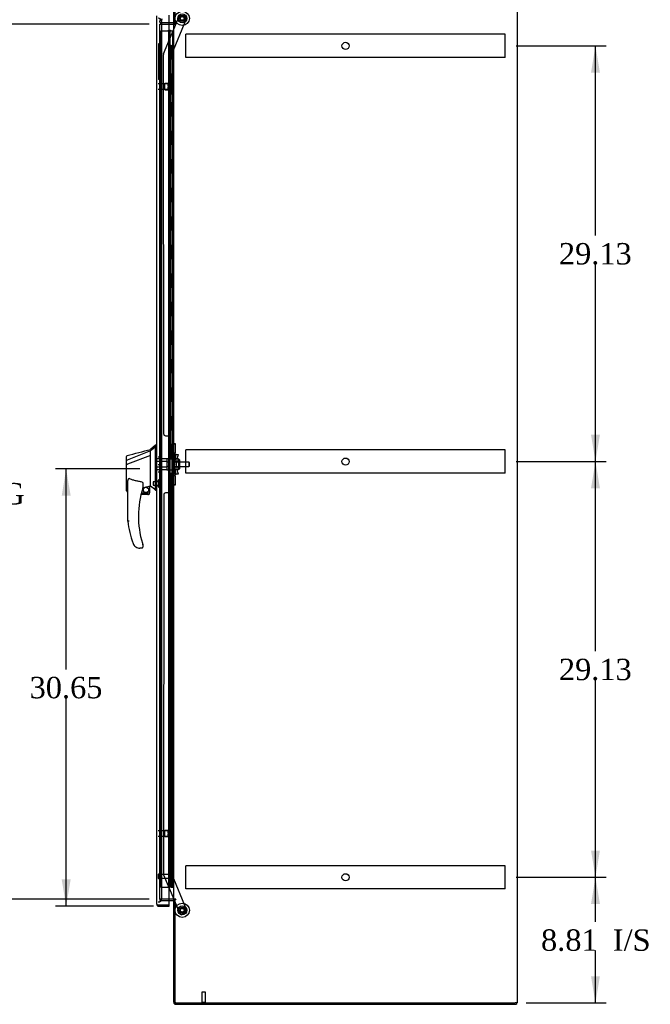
# Model space of a CAD drawing. Header units: inches. Extents: x 1 to 299, y -2 to 199.
# Tile 6 of 14: x 127 to 171, y 61 to 130. Entities that reach past the tile are written whole.
import ezdxf
from ezdxf.enums import TextEntityAlignment as Align
from ezdxf.lldxf.tags import DXFTag

# ---------------------------------------------------------------- set-up
doc = ezdxf.new("R2010")
doc.units = ezdxf.units.IN
doc.header["$MEASUREMENT"] = 0
for name, color, linetype in [('COM42890-3', 7, 'Continuous'), ('COM53932-2', 7, 'Continuous'), ('COM54746-60', 7, 'Continuous'), ('COM70219', 7, 'Continuous'), ('COM70838', 7, 'Continuous'), ('COM70839-3', 7, 'Continuous'), ('COM71124-2', 7, 'Continuous'), ('COM71125-2', 7, 'Continuous'), ('COM71166-2', 7, 'Continuous'), ('Default', 7, 'Continuous'), ('HAN13064', 7, 'Continuous'), ('HAN13064_NUT', 7, 'Continuous'), ('HAN13064_SCREW', 7, 'Continuous'), ('HAN_NUT', 7, 'Continuous'), ('NTS18147', 7, 'Continuous'), ('QLB20283', 7, 'Continuous'), ('ROL87452', 7, 'Continuous'), ('RVT17786', 7, 'Continuous'), ('RVT19000', 7, 'Continuous'), ('SPC87322', 7, 'Continuous'), ('STD21878', 7, 'Continuous'), ('STD26265', 7, 'Continuous'), ('WAF25376', 7, 'Continuous'), ('WAM30038', 7, 'Continuous')]:
    doc.layers.add(name, color=color, linetype=linetype)
doc.styles.add('SEACAD_Times_New_Roman', font='times.ttf')
tags = doc.linetypes.add('HIDDEN2', pattern=[0.1875, 0.125, -0.0625]).pattern_tags.tags
tags[6:7] = [DXFTag(74, 4), DXFTag(75, 0), DXFTag(340, '0'), DXFTag(46, 0.0), DXFTag(50, 0.0), DXFTag(44, 0.0), DXFTag(45, 0.0)]
tags[4:5] = [DXFTag(74, 4), DXFTag(75, 0), DXFTag(340, '0'), DXFTag(46, 0.0), DXFTag(50, 0.0), DXFTag(44, 0.0), DXFTag(45, 0.0)]
doc.dimstyles.new('HAMMOND_(STH_-_300x200)', dxfattribs={"dimtxt": 1.5, "dimasz": 1.875, "dimexe": 0.75, "dimexo": 0.75, "dimgap": 0.375, "dimtad": 0, "dimtih": 1, "dimtoh": 1, "dimzin": 0, "dimdsep": 46, "dimtxsty": 'SEACAD_Times_New_Roman', "dimblk1": '_SE_FILLED', "dimblk2": '_SE_FILLED', "dimsah": 1, "dimcen": 0.75, "dimadec": 0, "dimazin": 0, "dimtfac": 0.8, "dimtofl": 0, "dimtmove": 0, "dimatfit": 3, "dimfxl": 1, "dimtolj": 1, "dimtzin": 0, "dimarcsym": 0})

# ---------------------------------------------------------------- blocks, each defined once
blk = doc.blocks.new('SE3')
at = {"layer": 'COM42890-3', "color": 7, "linetype": 'HIDDEN2'}
for p, q in [((138.917, 129.236), (138.917, 129.374)), ((161.292, 129.374), (138.917, 129.374)), ((138.917, 127.887), (138.917, 129.236)), ((161.292, 129.236), (161.292, 129.374)), ((161.292, 127.887), (161.292, 129.236)), ((138.917, 127.749), (138.917, 127.887)), ((161.292, 127.749), (138.917, 127.749)), ((161.292, 127.749), (161.292, 127.887)), ((138.917, 100.106), (138.917, 100.244)), ((161.292, 100.244), (138.917, 100.244)), ((138.917, 98.757), (138.917, 100.106)), ((161.292, 100.106), (161.292, 100.244)), ((161.292, 98.757), (161.292, 100.106)), ((138.917, 98.619), (138.917, 98.757)), ((161.292, 98.619), (161.292, 98.757)), ((161.292, 98.619), (138.917, 98.619)), ((138.917, 70.976), (138.917, 71.114)), ((161.292, 71.114), (138.917, 71.114)), ((161.292, 70.976), (161.292, 71.114)), ((138.917, 69.627), (138.917, 70.976)), ((161.292, 69.627), (161.292, 70.976)), ((138.917, 69.489), (138.917, 69.627)), ((161.292, 69.489), (138.917, 69.489)), ((161.292, 69.489), (161.292, 69.627))]:
    blk.add_line(p, q, dxfattribs=at)
for centre in [(150.104, 128.562), (150.104, 99.432), (150.104, 70.302)]:
    blk.add_circle(centre, 0.25, dxfattribs=at)
at = {"layer": 'COM53932-2', "color": 7, "linetype": 'Continuous'}
for p, q in [((138.074, 130.115), (138.074, 133.317)), ((138.026, 130.18), (137.762, 130.18)), ((138.134, 130.115), (138.074, 130.115))]:
    blk.add_line(p, q, dxfattribs=at)
at = {"layer": 'COM53932-2', "color": 7, "linetype": 'HIDDEN2'}
for p, q in [((138.169, 130.115), (138.169, 133.317)), ((137.109, 130.253), (137.149, 130.482)), ((137.243, 130.465), (137.203, 130.237)), ((137.107, 130.235), (137.109, 130.253)), ((137.203, 130.237), (137.203, 130.218)), ((137.762, 130.18), (137.25, 130.18))]:
    blk.add_line(p, q, dxfattribs=at)
for radius, start in [(0.143, 177.21316), (0.048, 191.96668)]:
    blk.add_arc((137.25, 130.228), radius, start, 270, dxfattribs=at)
at = {"layer": 'COM53932-2', "color": 7, "linetype": 'Continuous'}
for radius, end in [(0.048, 0), (0.143, 307.79488)]:
    blk.add_arc((138.026, 130.228), radius, 270, end, dxfattribs=at)
at = {"layer": 'COM54746-60', "color": 7, "linetype": 'HIDDEN2'}
for p, q in [((137.172, 129.618), (137.696, 129.618)), ((137.172, 69.618), (137.172, 129.618)), ((137.696, 129.618), (137.721, 129.618)), ((137.714, 129.627), (137.714, 129.653)), ((137.714, 129.653), (137.764, 129.653)), ((137.764, 129.627), (137.714, 129.627)), ((137.721, 69.618), (137.721, 129.618)), ((137.776, 129.618), (137.721, 129.618)), ((137.726, 129.627), (137.726, 69.618)), ((137.764, 129.653), (137.789, 129.653)), ((137.764, 129.627), (137.789, 129.627)), ((137.776, 129.618), (137.818, 129.618)), ((137.776, 128.618), (137.776, 129.618)), ((137.789, 129.653), (137.839, 129.653)), ((137.839, 129.627), (137.789, 129.627)), ((137.818, 129.618), (138.012, 129.618)), ((137.818, 128.618), (137.818, 129.618)), ((137.826, 69.618), (137.826, 129.627)), ((137.839, 129.653), (137.839, 129.627)), ((138.012, 129.618), (138.074, 129.618)), ((138.012, 69.618), (138.012, 129.618)), ((137.721, 128.618), (137.776, 128.618)), ((137.766, 128.618), (137.893, 128.618)), ((137.766, 127.618), (137.766, 128.618)), ((137.863, 127.618), (137.863, 128.618)), ((137.888, 128.618), (137.888, 127.618)), ((137.893, 127.618), (137.893, 128.618)), ((137.721, 127.618), (137.776, 127.618)), ((137.766, 127.618), (137.893, 127.618)), ((137.776, 126.618), (137.776, 127.618)), ((137.818, 126.618), (137.818, 127.618)), ((137.721, 126.618), (137.776, 126.618)), ((137.766, 126.618), (137.893, 126.618)), ((137.766, 125.618), (137.766, 126.618)), ((137.863, 125.618), (137.863, 126.618)), ((137.888, 126.618), (137.888, 125.618)), ((137.893, 125.618), (137.893, 126.618)), ((137.721, 125.618), (137.776, 125.618)), ((137.766, 125.618), (137.893, 125.618)), ((137.776, 124.618), (137.776, 125.618)), ((137.818, 124.618), (137.818, 125.618)), ((137.721, 124.618), (137.776, 124.618)), ((137.766, 124.618), (137.893, 124.618)), ((137.766, 123.618), (137.766, 124.618)), ((137.863, 123.618), (137.863, 124.618)), ((137.888, 124.618), (137.888, 123.618)), ((137.893, 123.618), (137.893, 124.618)), ((137.721, 123.618), (137.776, 123.618)), ((137.766, 123.618), (137.893, 123.618)), ((137.776, 122.618), (137.776, 123.618)), ((137.818, 122.618), (137.818, 123.618)), ((137.721, 122.618), (137.776, 122.618)), ((137.766, 122.618), (137.893, 122.618)), ((137.766, 121.618), (137.766, 122.618)), ((137.863, 121.618), (137.863, 122.618)), ((137.888, 122.618), (137.888, 121.618)), ((137.893, 121.618), (137.893, 122.618)), ((137.721, 121.618), (137.776, 121.618)), ((137.766, 121.618), (137.893, 121.618)), ((137.776, 120.618), (137.776, 121.618)), ((137.818, 120.618), (137.818, 121.618)), ((137.721, 120.618), (137.776, 120.618)), ((137.766, 120.618), (137.893, 120.618)), ((137.766, 119.618), (137.766, 120.618)), ((137.863, 119.618), (137.863, 120.618)), ((137.888, 120.618), (137.888, 119.618)), ((137.893, 119.618), (137.893, 120.618)), ((137.721, 119.618), (137.776, 119.618)), ((137.766, 119.618), (137.893, 119.618)), ((137.776, 118.618), (137.776, 119.618)), ((137.818, 118.618), (137.818, 119.618)), ((137.721, 118.618), (137.776, 118.618)), ((137.766, 118.618), (137.893, 118.618)), ((137.766, 117.618), (137.766, 118.618)), ((137.863, 117.618), (137.863, 118.618)), ((137.888, 118.618), (137.888, 117.618)), ((137.893, 117.618), (137.893, 118.618)), ((137.721, 117.618), (137.776, 117.618)), ((137.766, 117.618), (137.893, 117.618)), ((137.776, 116.618), (137.776, 117.618)), ((137.818, 116.618), (137.818, 117.618)), ((137.721, 116.618), (137.776, 116.618)), ((137.766, 116.618), (137.893, 116.618)), ((137.766, 115.618), (137.766, 116.618)), ((137.863, 115.618), (137.863, 116.618)), ((137.888, 116.618), (137.888, 115.618)), ((137.893, 115.618), (137.893, 116.618)), ((137.721, 115.618), (137.776, 115.618)), ((137.766, 115.618), (137.893, 115.618)), ((137.776, 114.618), (137.776, 115.618)), ((137.818, 114.618), (137.818, 115.618)), ((137.721, 114.618), (137.776, 114.618)), ((137.766, 114.618), (137.893, 114.618)), ((137.766, 113.618), (137.766, 114.618)), ((137.863, 113.618), (137.863, 114.618)), ((137.888, 114.618), (137.888, 113.618)), ((137.893, 113.618), (137.893, 114.618)), ((137.721, 113.618), (137.776, 113.618)), ((137.766, 113.618), (137.893, 113.618)), ((137.776, 112.618), (137.776, 113.618)), ((137.818, 112.618), (137.818, 113.618)), ((137.721, 112.618), (137.776, 112.618)), ((137.766, 112.618), (137.893, 112.618)), ((137.766, 111.618), (137.766, 112.618)), ((137.863, 111.618), (137.863, 112.618)), ((137.888, 112.618), (137.888, 111.618)), ((137.893, 111.618), (137.893, 112.618)), ((137.721, 111.618), (137.776, 111.618)), ((137.766, 111.618), (137.893, 111.618)), ((137.776, 110.618), (137.776, 111.618)), ((137.818, 110.618), (137.818, 111.618)), ((137.721, 110.618), (137.776, 110.618)), ((137.766, 110.618), (137.893, 110.618)), ((137.766, 109.618), (137.766, 110.618)), ((137.863, 109.618), (137.863, 110.618)), ((137.888, 110.618), (137.888, 109.618)), ((137.893, 109.618), (137.893, 110.618)), ((137.721, 109.618), (137.776, 109.618)), ((137.766, 109.618), (137.893, 109.618)), ((137.776, 108.618), (137.776, 109.618)), ((137.818, 108.618), (137.818, 109.618)), ((137.721, 108.618), (137.776, 108.618)), ((137.766, 108.618), (137.893, 108.618)), ((137.766, 107.618), (137.766, 108.618)), ((137.863, 107.618), (137.863, 108.618)), ((137.888, 108.618), (137.888, 107.618)), ((137.893, 107.618), (137.893, 108.618)), ((137.721, 107.618), (137.776, 107.618)), ((137.766, 107.618), (137.893, 107.618)), ((137.776, 106.618), (137.776, 107.618)), ((137.818, 106.618), (137.818, 107.618)), ((137.721, 106.618), (137.776, 106.618)), ((137.766, 106.618), (137.893, 106.618)), ((137.766, 105.618), (137.766, 106.618)), ((137.863, 105.618), (137.863, 106.618)), ((137.888, 106.618), (137.888, 105.618)), ((137.893, 105.618), (137.893, 106.618)), ((137.721, 105.618), (137.776, 105.618)), ((137.766, 105.618), (137.893, 105.618)), ((137.776, 104.618), (137.776, 105.618)), ((137.818, 104.618), (137.818, 105.618)), ((137.721, 104.618), (137.776, 104.618)), ((137.766, 104.618), (137.893, 104.618)), ((137.766, 103.618), (137.766, 104.618)), ((137.863, 103.618), (137.863, 104.618)), ((137.888, 104.618), (137.888, 103.618)), ((137.893, 103.618), (137.893, 104.618)), ((137.721, 103.618), (137.776, 103.618)), ((137.766, 103.618), (137.893, 103.618)), ((137.776, 102.618), (137.776, 103.618)), ((137.818, 102.618), (137.818, 103.618)), ((137.721, 102.618), (137.776, 102.618)), ((137.766, 102.618), (137.893, 102.618)), ((137.766, 101.618), (137.766, 102.618)), ((137.863, 101.618), (137.863, 102.618)), ((137.888, 102.618), (137.888, 101.618)), ((137.893, 101.618), (137.893, 102.618)), ((137.721, 101.618), (137.776, 101.618)), ((137.766, 101.618), (137.893, 101.618)), ((137.776, 100.618), (137.776, 101.618)), ((137.818, 100.618), (137.818, 101.618)), ((137.721, 100.618), (137.776, 100.618)), ((137.766, 100.618), (137.893, 100.618)), ((137.766, 99.618), (137.766, 100.618)), ((137.863, 99.618), (137.863, 100.618)), ((137.888, 100.618), (137.888, 99.618)), ((137.893, 99.618), (137.893, 100.618)), ((137.721, 99.618), (137.776, 99.618)), ((137.766, 99.618), (137.893, 99.618)), ((137.776, 98.618), (137.776, 99.618)), ((137.818, 98.618), (137.818, 99.618)), ((137.721, 98.618), (137.776, 98.618)), ((137.766, 98.618), (137.893, 98.618)), ((137.766, 97.618), (137.766, 98.618)), ((137.863, 97.618), (137.863, 98.618)), ((137.888, 98.618), (137.888, 97.618)), ((137.893, 97.618), (137.893, 98.618)), ((137.721, 97.618), (137.776, 97.618)), ((137.766, 97.618), (137.893, 97.618)), ((137.776, 96.618), (137.776, 97.618)), ((137.818, 96.618), (137.818, 97.618)), ((137.721, 96.618), (137.776, 96.618)), ((137.766, 96.618), (137.893, 96.618)), ((137.766, 95.618), (137.766, 96.618)), ((137.863, 95.618), (137.863, 96.618)), ((137.888, 96.618), (137.888, 95.618)), ((137.893, 95.618), (137.893, 96.618)), ((137.721, 95.618), (137.776, 95.618)), ((137.766, 95.618), (137.893, 95.618)), ((137.776, 94.618), (137.776, 95.618)), ((137.818, 94.618), (137.818, 95.618)), ((137.721, 94.618), (137.776, 94.618)), ((137.766, 94.618), (137.893, 94.618)), ((137.766, 93.618), (137.766, 94.618)), ((137.863, 93.618), (137.863, 94.618)), ((137.888, 94.618), (137.888, 93.618)), ((137.893, 93.618), (137.893, 94.618)), ((137.721, 93.618), (137.776, 93.618)), ((137.766, 93.618), (137.893, 93.618)), ((137.776, 92.618), (137.776, 93.618)), ((137.818, 92.618), (137.818, 93.618)), ((137.721, 92.618), (137.776, 92.618)), ((137.766, 92.618), (137.893, 92.618)), ((137.766, 91.618), (137.766, 92.618)), ((137.863, 91.618), (137.863, 92.618)), ((137.888, 92.618), (137.888, 91.618)), ((137.893, 91.618), (137.893, 92.618)), ((137.721, 91.618), (137.776, 91.618)), ((137.766, 91.618), (137.893, 91.618)), ((137.776, 90.618), (137.776, 91.618)), ((137.818, 90.618), (137.818, 91.618)), ((137.721, 90.618), (137.776, 90.618)), ((137.766, 90.618), (137.893, 90.618)), ((137.766, 89.618), (137.766, 90.618)), ((137.863, 89.618), (137.863, 90.618)), ((137.888, 90.618), (137.888, 89.618)), ((137.893, 89.618), (137.893, 90.618)), ((137.721, 89.618), (137.776, 89.618)), ((137.766, 89.618), (137.893, 89.618)), ((137.776, 88.618), (137.776, 89.618)), ((137.818, 88.618), (137.818, 89.618)), ((137.721, 88.618), (137.776, 88.618)), ((137.766, 88.618), (137.893, 88.618)), ((137.766, 87.618), (137.766, 88.618)), ((137.863, 87.618), (137.863, 88.618)), ((137.888, 88.618), (137.888, 87.618)), ((137.893, 87.618), (137.893, 88.618)), ((137.721, 87.618), (137.776, 87.618)), ((137.766, 87.618), (137.893, 87.618)), ((137.776, 86.618), (137.776, 87.618)), ((137.818, 86.618), (137.818, 87.618)), ((137.721, 86.618), (137.776, 86.618)), ((137.766, 86.618), (137.893, 86.618)), ((137.766, 85.618), (137.766, 86.618)), ((137.863, 85.618), (137.863, 86.618)), ((137.888, 86.618), (137.888, 85.618)), ((137.893, 85.618), (137.893, 86.618)), ((137.721, 85.618), (137.776, 85.618)), ((137.766, 85.618), (137.893, 85.618)), ((137.776, 84.618), (137.776, 85.618)), ((137.818, 84.618), (137.818, 85.618)), ((137.721, 84.618), (137.776, 84.618)), ((137.766, 84.618), (137.893, 84.618)), ((137.766, 83.618), (137.766, 84.618)), ((137.863, 83.618), (137.863, 84.618)), ((137.888, 84.618), (137.888, 83.618)), ((137.893, 83.618), (137.893, 84.618)), ((137.721, 83.618), (137.776, 83.618)), ((137.766, 83.618), (137.893, 83.618)), ((137.776, 82.618), (137.776, 83.618)), ((137.818, 82.618), (137.818, 83.618)), ((137.721, 82.618), (137.776, 82.618)), ((137.766, 82.618), (137.893, 82.618)), ((137.766, 81.618), (137.766, 82.618)), ((137.863, 81.618), (137.863, 82.618)), ((137.888, 82.618), (137.888, 81.618)), ((137.893, 81.618), (137.893, 82.618)), ((137.721, 81.618), (137.776, 81.618)), ((137.766, 81.618), (137.893, 81.618)), ((137.776, 80.618), (137.776, 81.618)), ((137.818, 80.618), (137.818, 81.618)), ((137.721, 80.618), (137.776, 80.618)), ((137.766, 80.618), (137.893, 80.618)), ((137.766, 79.618), (137.766, 80.618)), ((137.863, 79.618), (137.863, 80.618)), ((137.888, 80.618), (137.888, 79.618)), ((137.893, 79.618), (137.893, 80.618)), ((137.721, 79.618), (137.776, 79.618)), ((137.766, 79.618), (137.893, 79.618)), ((137.776, 78.618), (137.776, 79.618)), ((137.818, 78.618), (137.818, 79.618)), ((137.721, 78.618), (137.776, 78.618)), ((137.766, 78.618), (137.893, 78.618)), ((137.766, 77.618), (137.766, 78.618)), ((137.863, 77.618), (137.863, 78.618)), ((137.888, 78.618), (137.888, 77.618)), ((137.893, 77.618), (137.893, 78.618)), ((137.721, 77.618), (137.776, 77.618)), ((137.766, 77.618), (137.893, 77.618)), ((137.776, 76.618), (137.776, 77.618)), ((137.818, 76.618), (137.818, 77.618)), ((137.721, 76.618), (137.776, 76.618)), ((137.766, 76.618), (137.893, 76.618)), ((137.766, 75.618), (137.766, 76.618)), ((137.863, 75.618), (137.863, 76.618)), ((137.888, 76.618), (137.888, 75.618)), ((137.893, 75.618), (137.893, 76.618)), ((137.721, 75.618), (137.776, 75.618)), ((137.766, 75.618), (137.893, 75.618)), ((137.776, 74.618), (137.776, 75.618)), ((137.818, 74.618), (137.818, 75.618)), ((137.721, 74.618), (137.776, 74.618)), ((137.766, 74.618), (137.893, 74.618)), ((137.766, 73.618), (137.766, 74.618)), ((137.863, 73.618), (137.863, 74.618)), ((137.888, 74.618), (137.888, 73.618)), ((137.893, 73.618), (137.893, 74.618)), ((137.721, 73.618), (137.776, 73.618)), ((137.766, 73.618), (137.893, 73.618)), ((137.776, 72.618), (137.776, 73.618)), ((137.818, 72.618), (137.818, 73.618)), ((137.721, 72.618), (137.776, 72.618)), ((137.766, 72.618), (137.893, 72.618)), ((137.766, 71.618), (137.766, 72.618)), ((137.863, 71.618), (137.863, 72.618)), ((137.888, 72.618), (137.888, 71.618)), ((137.893, 71.618), (137.893, 72.618)), ((137.721, 71.618), (137.776, 71.618)), ((137.766, 71.618), (137.893, 71.618)), ((137.776, 70.618), (137.776, 71.618)), ((137.818, 70.618), (137.818, 71.618)), ((137.721, 70.618), (137.776, 70.618)), ((137.766, 69.618), (137.766, 70.618)), ((137.766, 70.618), (137.893, 70.618)), ((137.863, 69.618), (137.863, 70.618)), ((137.888, 70.618), (137.888, 69.618)), ((137.893, 69.618), (137.893, 70.618)), ((137.172, 69.618), (137.696, 69.618)), ((137.696, 69.618), (137.721, 69.618)), ((137.721, 69.618), (137.726, 69.618)), ((137.766, 69.618), (137.726, 69.618)), ((137.888, 69.618), (137.766, 69.618)), ((137.888, 69.618), (138.012, 69.618)), ((138.012, 69.618), (138.074, 69.618))]:
    blk.add_line(p, q, dxfattribs=at)
at = {"layer": 'COM70219', "color": 7, "linetype": 'HIDDEN2'}
for p, q in [((137.232, 130.005), (137.232, 130.255)), ((137.232, 69.073), (137.232, 130.005)), ((137.232, 68.823), (137.232, 69.073))]:
    blk.add_line(p, q, dxfattribs=at)
for centre, start, end in [((136.982, 130.255), 0, 90), ((136.982, 68.823), 270, 0)]:
    blk.add_arc(centre, 0.25, start, end, dxfattribs=at)
at = {"layer": 'COM70838', "color": 7, "linetype": 'HIDDEN2'}
for p, q in [((137.964, 100.64), (137.964, 100.677)), ((137.964, 100.677), (138.089, 100.677)), ((137.964, 100.64), (137.964, 99.927)), ((138.089, 100.677), (138.089, 100.64)), ((138.089, 99.982), (138.089, 100.64)), ((137.964, 98.552), (137.964, 99.927)), ((137.964, 99.927), (138.022, 99.927)), ((138.022, 98.552), (138.022, 99.927)), ((138.022, 99.927), (138.147, 99.927)), ((138.147, 98.552), (138.147, 99.927)), ((138.25, 99.927), (138.147, 99.927)), ((138.15, 99.239), (138.232, 99.802)), ((138.232, 99.802), (138.25, 99.927)), ((138.25, 99.927), (138.376, 99.927)), ((138.276, 99.239), (138.358, 99.802)), ((138.376, 99.927), (138.358, 99.802)), ((138.232, 98.677), (138.15, 99.239)), ((138.25, 98.552), (138.232, 98.677)), ((138.358, 98.677), (138.276, 99.239)), ((138.358, 98.677), (138.376, 98.552)), ((138.022, 98.552), (137.964, 98.552)), ((137.964, 98.552), (137.964, 97.839)), ((138.147, 98.552), (138.022, 98.552)), ((138.089, 97.839), (138.089, 98.525)), ((138.147, 98.552), (138.25, 98.552)), ((138.376, 98.552), (138.25, 98.552)), ((137.964, 97.802), (137.964, 97.839)), ((138.089, 97.802), (137.964, 97.802)), ((138.089, 97.839), (138.089, 97.802))]:
    blk.add_line(p, q, dxfattribs=at)
for centre, start, end in [((138.206, 99.982), 180, 208.03984), ((138.206, 98.525), 166.45544, 180)]:
    blk.add_arc(centre, 0.117, start, end, dxfattribs=at)
at = {"layer": 'COM70839-3', "color": 7, "linetype": 'HIDDEN2'}
for p, q in [((137.368, 127.996), (138.498, 130.727)), ((137.889, 127.867), (138.989, 130.524)), ((137.371, 101.365), (137.358, 127.948)), ((137.902, 99.99), (137.889, 127.867)), ((137.496, 101.24), (137.707, 101.24)), ((137.832, 101.115), (137.832, 100.102)), ((137.832, 98.377), (137.832, 97.364)), ((137.902, 98.489), (137.889, 70.611)), ((137.371, 97.114), (137.358, 70.531)), ((137.707, 97.239), (137.496, 97.239)), ((137.368, 70.483), (138.074, 68.775)), ((137.889, 70.611), (138.989, 67.955)), ((138.078, 68.766), (138.498, 67.752)), ((138.921, 67.792), (138.661, 67.684))]:
    blk.add_line(p, q, dxfattribs=at)
at = {"layer": 'COM70839-3', "color": 7, "linetype": 'Continuous'}
blk.add_line((138.074, 68.775), (138.078, 68.766), dxfattribs=at)
at = {"layer": 'COM70839-3', "color": 7, "linetype": 'HIDDEN2'}
for centre in [(138.669, 130.487), (138.669, 67.992)]:
    blk.add_circle(centre, 0.129, dxfattribs=at)
for centre, start, end in [((137.483, 127.948), 157.51549, 180.02749), ((137.496, 101.365), 180.02749, 270.02749), ((137.707, 101.115), 0.02749, 90.02749), ((137.957, 100.102), 180.02749, 243.92361), ((137.957, 98.377), 116.07639, 179.97251), ((137.707, 97.364), 269.97251, 359.97251), ((137.496, 97.114), 89.97251, 179.97251), ((137.483, 70.531), 179.97251, 202.48451), ((138.613, 67.8), 202.48451, 292.48451), ((138.873, 67.907), 292.48451, 22.48451)]:
    blk.add_arc(centre, 0.125, start, end, dxfattribs=at)
at = {"layer": 'COM71124-2', "color": 7, "linetype": 'Continuous'}
for p, q in [((138.134, 133.365), (138.134, 130.115)), ((162.134, 133.365), (162.134, 61.495)), ((137.762, 130.085), (138.026, 130.085)), ((138.074, 130.085), (138.026, 130.085)), ((138.074, 130.085), (138.217, 130.085)), ((138.074, 68.775), (138.074, 130.085)), ((138.217, 130.115), (138.134, 130.115)), ((138.217, 130.115), (138.217, 130.085)), ((138.026, 68.775), (137.762, 68.775)), ((138.026, 68.775), (138.074, 68.775)), ((138.217, 68.775), (138.074, 68.775)), ((138.217, 68.745), (138.134, 68.745)), ((138.134, 68.745), (138.134, 61.495)), ((138.134, 61.495), (161.991, 61.495)), ((162.134, 61.495), (161.991, 61.495))]:
    blk.add_line(p, q, dxfattribs=at)
at = {"layer": 'COM71124-2', "color": 7, "linetype": 'HIDDEN2'}
for p, q in [((137.107, 130.085), (137.762, 130.085)), ((137.107, 68.775), (137.107, 130.085)), ((137.762, 68.775), (137.107, 68.775)), ((138.217, 68.775), (138.217, 68.745))]:
    blk.add_line(p, q, dxfattribs=at)
at = {"layer": 'COM71124-2', "color": 7, "linetype": 'Continuous'}
for centre in [(138.217, 130.1), (138.217, 68.76)]:
    blk.add_arc(centre, 0.015, 270, 90, dxfattribs=at)
at = {"layer": 'COM71125-2', "color": 7, "linetype": 'HIDDEN2'}
for p, q in [((137.107, 68.775), (137.107, 68.68)), ((137.107, 68.68), (137.762, 68.68)), ((138.169, 61.543), (138.169, 68.745))]:
    blk.add_line(p, q, dxfattribs=at)
at = {"layer": 'COM71125-2', "color": 7, "linetype": 'Continuous'}
for p, q in [((137.762, 68.68), (138.026, 68.68)), ((138.074, 61.543), (138.074, 68.745)), ((138.134, 68.745), (138.074, 68.745)), ((162.074, 61.495), (162.074, 61.4)), ((138.217, 61.4), (162.074, 61.4))]:
    blk.add_line(p, q, dxfattribs=at)
for centre, radius, start, end in [((138.026, 68.632), 0.143, 52.20512, 90), ((138.026, 68.632), 0.048, 0, 90), ((138.217, 61.543), 0.143, 180, 270)]:
    blk.add_arc(centre, radius, start, end, dxfattribs=at)
at = {"layer": 'COM71125-2', "color": 7, "linetype": 'HIDDEN2'}
blk.add_arc((138.217, 61.543), 0.048, 180, 270, dxfattribs=at)
at = {"layer": 'COM71166-2', "color": 7, "linetype": 'Continuous'}
for p, q in [((136.887, 68.416), (136.887, 130.662)), ((137.762, 68.368), (137.762, 130.71)), ((136.887, 68.416), (136.887, 68.416)), ((136.887, 68.416), (136.887, 68.416)), ((136.887, 68.416), (136.887, 68.416)), ((136.968, 68.368), (136.917, 68.329)), ((136.917, 68.368), (137.03, 68.368)), ((136.968, 68.368), (137.03, 68.368)), ((137.03, 68.368), (137.03, 68.368)), ((137.03, 68.368), (137.762, 68.368)), ((137.03, 68.368), (137.762, 68.368)), ((137.762, 68.273), (137.762, 68.368)), ((137.03, 68.273), (137.762, 68.273))]:
    blk.add_line(p, q, dxfattribs=at)
for start, end in [(180, 180.07617), (180.1558, 217.56522), (217.56522, 270)]:
    blk.add_arc((137.03, 68.416), 0.143, start, end, dxfattribs=at)
blk.add_open_spline([(136.887, 68.416), (136.887, 68.408), (136.89, 68.4), (136.897, 68.388), (136.901, 68.384), (136.908, 68.376), (136.912, 68.372), (136.917, 68.368)], degree=3, knots=[0, 0, 0, 0, 0.5, 0.5, 0.75, 0.75, 1, 1, 1, 1], dxfattribs=at)
at = {"layer": 'HAN13064', "color": 7, "linetype": 'Continuous'}
for p, q in [((136.452, 100.177), (134.817, 99.522)), ((136.807, 100.589), (136.452, 100.289)), ((136.452, 100.177), (136.452, 100.289)), ((136.452, 100.031), (136.452, 100.177)), ((136.887, 100.589), (136.804, 100.589)), ((136.807, 100.589), (136.807, 100.488)), ((136.807, 100.428), (136.807, 100.488)), ((136.807, 100.342), (136.807, 100.428)), ((136.807, 97.851), (136.807, 100.342)), ((134.772, 99.496), (134.772, 99.793)), ((134.772, 99.518), (134.772, 99.539)), ((134.772, 99.262), (134.772, 99.496)), ((136.452, 99.864), (134.828, 99.26)), ((136.452, 99.937), (136.452, 100.031)), ((136.452, 99.864), (136.452, 99.937)), ((136.452, 97.979), (136.452, 99.864)), ((134.772, 97.39), (134.772, 99.262)), ((134.826, 99.26), (134.828, 99.26)), ((136.452, 97.832), (136.452, 97.979)), ((134.846, 97.331), (134.852, 97.333)), ((134.852, 95.257), (134.852, 97.927)), ((135.912, 97.847), (135.912, 97.583)), ((135.912, 97.597), (136.039, 97.626)), ((136.123, 97.646), (136.357, 97.701)), ((136.387, 97.704), (136.452, 97.719)), ((136.387, 97.704), (136.387, 97.705)), ((136.387, 97.705), (136.387, 97.239)), ((136.452, 97.719), (136.452, 97.832)), ((136.807, 97.446), (136.807, 97.851)), ((136.807, 97.421), (136.807, 97.446)), ((136.807, 97.419), (136.887, 97.419)), ((136.262, 97.114), (135.782, 97.114)), ((135.814, 97.239), (136.387, 97.239)), ((135.415, 93.454), (135.414, 93.453)), ((135.852, 93.364), (135.697, 93.364)), ((135.912, 93.603), (135.912, 93.424))]:
    blk.add_line(p, q, dxfattribs=at)
at = {"layer": 'HAN13064', "color": 7, "linetype": 'HIDDEN2'}
for p, q in [((137.589, 99.635), (136.887, 99.635)), ((137.589, 99.439), (136.887, 99.439)), ((137.589, 99.635), (137.589, 99.439)), ((137.589, 99.439), (137.589, 99.04)), ((137.714, 99.399), (137.589, 99.399)), ((137.714, 99.399), (137.714, 99.239)), ((139.14, 99.399), (138.089, 99.399)), ((139.14, 99.399), (139.14, 99.079)), ((139.17, 99.369), (139.14, 99.399)), ((139.17, 99.109), (139.17, 99.369)), ((137.589, 99.04), (136.887, 99.04)), ((137.589, 98.844), (136.887, 98.844)), ((137.714, 99.079), (137.589, 99.079)), ((137.589, 99.04), (137.589, 98.844)), ((137.714, 99.239), (137.714, 99.079)), ((138.089, 99.079), (139.14, 99.079)), ((139.14, 99.079), (139.17, 99.109)), ((137.012, 98.064), (136.887, 98.064)), ((136.887, 97.739), (137.012, 97.739))]:
    blk.add_line(p, q, dxfattribs=at)
at = {"layer": 'HAN13064', "color": 7, "linetype": 'Continuous'}
blk.add_circle((136.126, 97.443), 0.188, dxfattribs=at)
for centre, radius, start, end in [((-169.468, 1238.973), 1179.062, 284.955175, 285.038073), ((134.832, 99.793), 0.06, 105.82399, 180.00016), ((134.817, 99.62), 0.361, 262.90649, 271.52325), ((142.016, 95.593), 6.417, 162.10501, 197.01016), ((135.852, 97.583), 0.06, 342.10501, 0), ((136.126, 97.443), 0.202, 115.2676, 90.89564), ((135.864, 98.571), 0.961, 280.53162, 285.63162), ((100.041, 54.273), 56.686, 49.56494, 50.03473), ((136.262, 97.239), 0.125, 270, 310.5358), ((136.262, 97.239), 0.125, 310.5358, 346.11346), ((136.262, 97.239), 0.125, 346.11346, 0), ((142.192, 96.192), 7.4, 187.26095, 199.71455), ((135.697, 93.864), 0.5, 199.71455, 235.43766), ((135.697, 93.864), 0.5, 235.43766, 270), ((135.852, 93.424), 0.06, 270, 0), ((135.852, 93.603), 0.06, 0, 17.89499)]:
    blk.add_arc(centre, radius, start, end, dxfattribs=at)
blk.add_ellipse((134.832, 97.39), major_axis=(0.06, 0), ratio=0.999979, start_param=3.141468, end_param=4.950188, dxfattribs=at)
blk.add_open_spline([(136.807, 100.488), (136.689, 100.384), (136.571, 100.281), (136.452, 100.177)], degree=3, dxfattribs=at)
for points, knots in [([(134.817, 99.522), (134.804, 99.52), (134.793, 99.517), (134.777, 99.508), (134.772, 99.502), (134.772, 99.496)], [0, 0, 0, 0, 0.5, 0.5, 1, 1, 1, 1]), ([(134.852, 97.927), (134.852, 97.985), (134.856, 98.042), (134.871, 98.127), (134.877, 98.156), (134.892, 98.197), (134.897, 98.21), (134.91, 98.228), (134.915, 98.234), (134.927, 98.241), (134.935, 98.242), (134.942, 98.24)], [0, 0, 0, 0, 0.5, 0.5, 0.75, 0.75, 0.875, 0.875, 0.9375, 0.9375, 1, 1, 1, 1]), ([(135.852, 98.001), (135.774, 98.012), (135.697, 98.024), (135.542, 98.054), (135.465, 98.071), (135.313, 98.111), (135.238, 98.133), (135.089, 98.183), (135.015, 98.21), (134.942, 98.24)], [0, 0, 0, 0, 0.25, 0.25, 0.5, 0.5, 0.75, 0.75, 1, 1, 1, 1]), ([(135.852, 98.001), (135.856, 98.001), (135.86, 97.999), (135.866, 97.995), (135.869, 97.993), (135.877, 97.984), (135.881, 97.978), (135.889, 97.965), (135.892, 97.959), (135.897, 97.945), (135.899, 97.938), (135.905, 97.917), (135.908, 97.903), (135.91, 97.882), (135.911, 97.875), (135.912, 97.861), (135.912, 97.854), (135.912, 97.847)], [0, 0, 0, 0, 0.0625, 0.0625, 0.125, 0.125, 0.25, 0.25, 0.375, 0.375, 0.5, 0.5, 0.75, 0.75, 0.875, 0.875, 1, 1, 1, 1]), ([(136.357, 97.701), (136.361, 97.701), (136.365, 97.702), (136.372, 97.704), (136.376, 97.704), (136.384, 97.705), (136.387, 97.705), (136.387, 97.705)], [0, 0, 0, 0, 0.25, 0.25, 0.5, 0.5, 1, 1, 1, 1]), ([(134.942, 95.262), (134.936, 95.262), (134.93, 95.262), (134.919, 95.261), (134.913, 95.261), (134.897, 95.259), (134.887, 95.259), (134.874, 95.258), (134.871, 95.258), (134.864, 95.257), (134.861, 95.257), (134.857, 95.257), (134.855, 95.257), (134.853, 95.257), (134.852, 95.257), (134.852, 95.257)], [0, 0, 0, 0, 0.125, 0.125, 0.25, 0.25, 0.5, 0.5, 0.625, 0.625, 0.75, 0.75, 0.875, 0.875, 1, 1, 1, 1]), ([(135.88, 93.716), (135.885, 93.698), (135.89, 93.681), (135.898, 93.655), (135.901, 93.647), (135.905, 93.635), (135.906, 93.631), (135.908, 93.626), (135.908, 93.624), (135.909, 93.622), (135.909, 93.621), (135.909, 93.621)], [0, 0, 0, 0, 0.5, 0.5, 0.75, 0.75, 0.875, 0.875, 0.9375, 0.9375, 1, 1, 1, 1])]:
    blk.add_open_spline(points, degree=3, knots=knots, dxfattribs=at)
at = {"layer": 'HAN13064_NUT', "color": 7, "linetype": 'HIDDEN2'}
for p, q in [((138.414, 99.623), (138.089, 99.623)), ((138.414, 99.431), (138.089, 99.431)), ((138.414, 99.623), (138.414, 99.527)), ((138.464, 99.572), (138.414, 99.572)), ((138.414, 99.527), (138.414, 99.431)), ((138.414, 99.431), (138.414, 99.239)), ((138.494, 98.937), (138.494, 99.542)), ((138.414, 99.047), (138.089, 99.047)), ((138.414, 98.855), (138.089, 98.855)), ((138.414, 99.239), (138.414, 99.047)), ((138.414, 99.047), (138.414, 98.951)), ((138.414, 98.951), (138.414, 98.855)), ((138.414, 98.907), (138.464, 98.907))]:
    blk.add_line(p, q, dxfattribs=at)
for centre, start, end in [((138.464, 99.542), 0, 90), ((138.464, 98.937), 270, 0)]:
    blk.add_arc(centre, 0.03, start, end, dxfattribs=at)
at = {"layer": 'HAN13064_SCREW', "color": 7, "linetype": 'HIDDEN2'}
for p, q in [((136.637, 98.017), (136.637, 97.785)), ((137.012, 98.017), (136.637, 98.017)), ((137.012, 98.164), (137.012, 97.639)), ((137.082, 98.164), (137.012, 98.164)), ((137.082, 98.164), (137.082, 97.639)), ((137.219, 98.094), (137.082, 98.094)), ((137.219, 97.901), (137.219, 98.094)), ((136.637, 97.785), (137.012, 97.785)), ((137.012, 97.639), (137.082, 97.639)), ((137.219, 97.901), (137.082, 97.901)), ((137.219, 97.709), (137.082, 97.709)), ((137.219, 97.709), (137.219, 97.901))]:
    blk.add_line(p, q, dxfattribs=at)
at = {"layer": 'HAN_NUT', "color": 7, "linetype": 'HIDDEN2'}
for p, q in [((136.982, 99.769), (137.197, 99.769)), ((137.197, 99.239), (137.197, 99.769)), ((136.982, 99.239), (137.197, 99.239)), ((136.982, 98.709), (137.197, 98.709)), ((137.197, 98.709), (137.197, 99.239))]:
    blk.add_line(p, q, dxfattribs=at)
at = {"layer": 'NTS18147', "color": 7, "linetype": 'HIDDEN2'}
for p, q in [((137.453, 125.49), (137.453, 125.93)), ((137.89, 125.93), (137.453, 125.93)), ((137.89, 126.206), (137.89, 126.21)), ((137.953, 126.21), (137.89, 126.21)), ((137.89, 126.206), (137.89, 126.017)), ((137.89, 126.206), (137.953, 126.206)), ((137.89, 126.017), (137.89, 125.899)), ((137.953, 126.017), (137.89, 126.017)), ((137.89, 125.899), (137.89, 125.522)), ((137.89, 125.899), (137.953, 125.899)), ((137.953, 126.206), (137.953, 126.21)), ((137.953, 125.899), (137.953, 126.017)), ((138.015, 126.057), (138.015, 126.111)), ((137.453, 125.49), (137.89, 125.49)), ((137.89, 125.522), (137.89, 125.404)), ((137.953, 125.522), (137.89, 125.522)), ((137.89, 125.404), (137.89, 125.215)), ((137.89, 125.404), (137.953, 125.404)), ((137.89, 125.215), (137.89, 125.21)), ((137.953, 125.215), (137.89, 125.215)), ((137.89, 125.21), (137.953, 125.21)), ((137.953, 125.404), (137.953, 125.522)), ((137.953, 125.215), (137.953, 125.21)), ((138.015, 125.309), (138.015, 125.364)), ((137.89, 73.864), (137.89, 73.868)), ((137.953, 73.868), (137.89, 73.868)), ((137.89, 73.864), (137.89, 73.675)), ((137.89, 73.864), (137.953, 73.864)), ((137.953, 73.864), (137.953, 73.868)), ((137.453, 73.148), (137.453, 73.588)), ((137.89, 73.588), (137.453, 73.588)), ((137.453, 73.148), (137.89, 73.148)), ((137.89, 73.675), (137.89, 73.557)), ((137.953, 73.675), (137.89, 73.675)), ((137.89, 73.557), (137.89, 73.18)), ((137.89, 73.557), (137.953, 73.557)), ((137.89, 73.18), (137.89, 73.062)), ((137.953, 73.18), (137.89, 73.18)), ((137.953, 73.557), (137.953, 73.675)), ((137.953, 73.062), (137.953, 73.18)), ((138.015, 73.715), (138.015, 73.769)), ((137.89, 73.062), (137.89, 72.873)), ((137.89, 73.062), (137.953, 73.062)), ((137.89, 72.873), (137.89, 72.868)), ((137.953, 72.873), (137.89, 72.873)), ((137.89, 72.868), (137.953, 72.868)), ((137.953, 72.873), (137.953, 72.868)), ((138.015, 72.967), (138.015, 73.022))]:
    blk.add_line(p, q, dxfattribs=at)
for centre in [(137.697, 125.71), (137.697, 73.368)]:
    blk.add_arc(centre, 0.318, 323.63381, 36.36619, dxfattribs=at)
for centre, start_param, end_param in [((137.697, 126.111), 2.506883, 3.776302), ((137.697, 126.057), 2.506883, 3.141593), ((137.697, 125.364), 3.141593, 3.776302), ((137.697, 125.309), 2.506883, 3.776302), ((137.697, 73.769), 2.506883, 3.776302), ((137.697, 73.715), 2.506883, 3.141593), ((137.697, 73.022), 3.141593, 3.776302), ((137.697, 72.967), 2.506883, 3.776302)]:
    blk.add_ellipse(centre, major_axis=(-0.318, 0), ratio=0.5, start_param=start_param, end_param=end_param, dxfattribs=at)
at = {"layer": 'QLB20283', "color": 7, "linetype": 'HIDDEN2'}
for p, q in [((137.012, 128.71), (136.982, 128.71)), ((137.012, 128.71), (137.012, 128.335)), ((137.012, 128.335), (137.012, 126.585)), ((137.024, 127.73), (137.012, 127.73)), ((137.024, 127.726), (137.022, 127.726)), ((137.012, 127.493), (137.024, 127.493)), ((137.022, 127.48), (137.012, 127.48)), ((137.022, 127.632), (137.024, 127.632)), ((137.024, 127.609), (137.022, 127.609)), ((137.022, 127.517), (137.024, 127.517)), ((137.022, 127.48), (137.022, 127.493)), ((137.012, 126.585), (137.012, 126.21)), ((137.012, 126.21), (136.982, 126.21))]:
    blk.add_line(p, q, dxfattribs=at)
at = {"layer": 'ROL87452', "color": 7, "linetype": 'HIDDEN2'}
for centre, radius in [((138.669, 130.487), 0.5), ((138.669, 130.487), 0.206), ((138.669, 67.992), 0.5), ((138.669, 67.992), 0.206)]:
    blk.add_circle(centre, radius, dxfattribs=at)
at = {"layer": 'RVT17786', "color": 7, "linetype": 'HIDDEN2'}
for centre in [(138.669, 130.487), (138.669, 67.992)]:
    blk.add_circle(centre, 0.217, dxfattribs=at)
at = {"layer": 'RVT19000', "color": 7, "linetype": 'HIDDEN2'}
for p, q in [((137.752, 100.224), (137.752, 100.505)), ((137.964, 100.505), (137.752, 100.505)), ((137.752, 100.224), (137.964, 100.224)), ((138.089, 100.56), (137.964, 100.56)), ((137.964, 100.17), (138.089, 100.17)), ((138.089, 100.677), (138.089, 100.677)), ((138.202, 100.677), (138.089, 100.677)), ((138.089, 100.052), (138.202, 100.052)), ((138.202, 100.052), (138.202, 100.677)), ((137.752, 97.973), (137.752, 98.254)), ((137.964, 98.254), (137.752, 98.254)), ((138.089, 98.309), (137.964, 98.309)), ((138.202, 98.426), (138.089, 98.426)), ((138.202, 97.801), (138.202, 98.426)), ((137.752, 97.973), (137.964, 97.973)), ((137.964, 97.919), (138.089, 97.919)), ((138.089, 97.801), (138.089, 97.802)), ((138.089, 97.801), (138.202, 97.801))]:
    blk.add_line(p, q, dxfattribs=at)
at = {"layer": 'SPC87322', "color": 7, "linetype": 'HIDDEN2'}
for p, q in [((137.964, 99.632), (137.589, 99.632)), ((138.089, 99.477), (137.964, 99.477)), ((138.089, 99.467), (137.964, 99.467)), ((137.589, 98.847), (137.964, 98.847)), ((138.089, 99.012), (137.964, 99.012)), ((138.089, 99.002), (137.964, 99.002))]:
    blk.add_line(p, q, dxfattribs=at)
at = {"layer": 'STD21878', "color": 7, "linetype": 'HIDDEN2'}
for p, q in [((137.014, 70.509), (136.982, 70.509)), ((137.014, 70.228), (137.014, 70.509)), ((137.732, 70.493), (137.014, 70.493)), ((137.732, 70.243), (137.732, 70.493)), ((136.982, 70.228), (137.014, 70.228)), ((137.014, 70.243), (137.732, 70.243)), ((140.294, 62.245), (140.044, 62.245)), ((140.044, 62.245), (140.044, 61.527)), ((140.294, 61.527), (140.294, 62.245)), ((140.31, 61.527), (140.029, 61.527)), ((140.029, 61.527), (140.029, 61.495)), ((140.31, 61.495), (140.31, 61.527))]:
    blk.add_line(p, q, dxfattribs=at)
at = {"layer": 'STD26265', "color": 7, "linetype": 'HIDDEN2'}
for p, q in [((137.947, 125.895), (136.982, 125.895)), ((137.947, 125.895), (137.947, 125.525)), ((137.982, 125.86), (137.947, 125.895)), ((137.982, 125.56), (137.982, 125.86)), ((136.982, 125.525), (137.947, 125.525)), ((137.947, 125.525), (137.982, 125.56)), ((137.947, 73.553), (136.982, 73.553)), ((136.982, 73.183), (137.947, 73.183)), ((137.947, 73.553), (137.947, 73.183)), ((137.982, 73.518), (137.947, 73.553)), ((137.947, 73.183), (137.982, 73.218)), ((137.982, 73.218), (137.982, 73.518))]:
    blk.add_line(p, q, dxfattribs=at)
at = {"layer": 'WAF25376', "color": 7, "linetype": 'HIDDEN2'}
for centre, radius in [((138.669, 130.487), 0.315), ((138.669, 130.487), 0.14), ((138.669, 67.992), 0.315), ((138.669, 67.992), 0.14)]:
    blk.add_circle(centre, radius, dxfattribs=at)
at = {"layer": 'WAM30038', "color": 7, "linetype": 'HIDDEN2'}
for p, q in [((137.677, 125.884), (137.677, 125.939)), ((137.722, 125.912), (137.677, 125.884)), ((137.677, 125.859), (137.722, 125.888)), ((137.677, 125.884), (137.693, 125.871)), ((137.677, 125.728), (137.677, 125.859)), ((137.722, 125.728), (137.677, 125.728)), ((137.677, 125.561), (137.677, 125.693)), ((137.677, 125.693), (137.722, 125.693)), ((137.693, 125.871), (137.732, 125.896)), ((137.741, 125.335), (137.741, 126.085)), ((137.765, 126.085), (137.741, 126.085)), ((137.765, 125.335), (137.765, 126.085)), ((137.722, 125.533), (137.677, 125.561)), ((137.693, 125.549), (137.677, 125.537)), ((137.677, 125.482), (137.677, 125.537)), ((137.677, 125.537), (137.722, 125.508)), ((137.732, 125.525), (137.693, 125.549)), ((137.741, 125.335), (137.765, 125.335)), ((137.677, 73.542), (137.677, 73.597)), ((137.722, 73.57), (137.677, 73.542)), ((137.677, 73.517), (137.722, 73.546)), ((137.677, 73.542), (137.693, 73.529)), ((137.677, 73.386), (137.677, 73.517)), ((137.722, 73.386), (137.677, 73.386)), ((137.677, 73.219), (137.677, 73.351)), ((137.677, 73.351), (137.722, 73.351)), ((137.722, 73.191), (137.677, 73.219)), ((137.693, 73.207), (137.677, 73.195)), ((137.677, 73.14), (137.677, 73.195)), ((137.677, 73.195), (137.722, 73.166)), ((137.693, 73.529), (137.732, 73.554)), ((137.732, 73.183), (137.693, 73.207)), ((137.741, 73.743), (137.741, 72.993)), ((137.765, 73.743), (137.741, 73.743)), ((137.765, 73.743), (137.765, 72.993)), ((137.741, 72.993), (137.765, 72.993))]:
    blk.add_line(p, q, dxfattribs=at)
for centre, radius, start, end in [((137.157, 126.613), 0.85, 311.70584, 313.44931), ((137.723, 125.71), 0.0181, 1.77183, 93.07302), ((137.723, 125.711), 0.0182, 267.1609, 357.99424), ((137.154, 124.805), 0.854, 46.55474, 48.29011), ((137.157, 74.271), 0.85, 311.70584, 313.44931), ((137.723, 73.368), 0.0181, 1.77183, 93.07302), ((137.723, 73.369), 0.0182, 267.1609, 357.99424), ((137.154, 72.463), 0.854, 46.55474, 48.29011)]:
    blk.add_arc(centre, radius, start, end, dxfattribs=at)
for points, knots in [([(137.677, 125.939), (137.69, 125.95), (137.703, 125.962), (137.716, 125.973), (137.718, 125.975), (137.72, 125.977), (137.722, 125.979)], [0, 0, 0, 0, 0.858552, 0.858552, 0.858552, 1, 1, 1, 1]), ([(137.736, 125.918), (137.735, 125.918), (137.735, 125.918), (137.731, 125.917), (137.726, 125.915), (137.722, 125.912)], [0.4389304, 0.4389304, 0.4389304, 0.4389304, 0.5, 0.5, 1, 1, 1, 1]), ([(137.722, 125.888), (137.724, 125.889), (137.726, 125.891), (137.73, 125.894), (137.732, 125.896), (137.736, 125.901), (137.738, 125.903), (137.74, 125.908), (137.741, 125.91), (137.741, 125.912)], [0, 0, 0, 0, 0.25, 0.25, 0.5, 0.5, 0.75, 0.75, 1, 1, 1, 1]), ([(137.722, 125.442), (137.72, 125.444), (137.718, 125.446), (137.716, 125.448), (137.703, 125.459), (137.69, 125.471), (137.677, 125.482)], [0, 0, 0, 0, 0.141448, 0.141448, 0.141448, 1, 1, 1, 1]), ([(137.741, 125.508), (137.741, 125.51), (137.74, 125.513), (137.738, 125.518), (137.736, 125.52), (137.731, 125.527), (137.726, 125.53), (137.722, 125.533)], [0, 0, 0, 0, 0.25, 0.25, 0.5, 0.5, 1, 1, 1, 1]), ([(137.722, 125.508), (137.724, 125.507), (137.726, 125.506), (137.73, 125.504), (137.732, 125.504), (137.735, 125.503), (137.735, 125.503), (137.736, 125.503)], [0, 0, 0, 0, 0.25, 0.25, 0.5, 0.5, 0.5626015, 0.5626015, 0.5626015, 0.5626015]), ([(137.677, 73.597), (137.69, 73.608), (137.703, 73.62), (137.716, 73.631), (137.718, 73.633), (137.72, 73.635), (137.722, 73.637)], [0, 0, 0, 0, 0.858552, 0.858552, 0.858552, 1, 1, 1, 1]), ([(137.722, 73.1), (137.72, 73.102), (137.718, 73.104), (137.716, 73.106), (137.703, 73.117), (137.69, 73.129), (137.677, 73.14)], [0, 0, 0, 0, 0.141448, 0.141448, 0.141448, 1, 1, 1, 1]), ([(137.736, 73.576), (137.735, 73.576), (137.735, 73.576), (137.731, 73.575), (137.727, 73.573), (137.722, 73.57)], [0.4389304, 0.4389304, 0.4389304, 0.4389304, 0.5, 0.5, 1, 1, 1, 1]), ([(137.722, 73.546), (137.724, 73.547), (137.727, 73.549), (137.731, 73.552), (137.733, 73.554), (137.736, 73.559), (137.738, 73.561), (137.741, 73.566), (137.741, 73.568), (137.741, 73.57)], [0, 0, 0, 0, 0.25, 0.25, 0.5, 0.5, 0.75, 0.75, 1, 1, 1, 1]), ([(137.741, 73.166), (137.741, 73.168), (137.741, 73.171), (137.738, 73.176), (137.736, 73.178), (137.731, 73.185), (137.727, 73.188), (137.722, 73.191)], [0, 0, 0, 0, 0.25, 0.25, 0.5, 0.5, 1, 1, 1, 1]), ([(137.722, 73.166), (137.724, 73.165), (137.727, 73.164), (137.731, 73.162), (137.733, 73.162), (137.735, 73.161), (137.735, 73.161), (137.736, 73.161)], [0, 0, 0, 0, 0.25, 0.25, 0.5, 0.5, 0.5626015, 0.5626015, 0.5626015, 0.5626015])]:
    blk.add_open_spline(points, degree=3, knots=knots, dxfattribs=at)
blk = doc.blocks.new('DMBLK4723')
at = {"layer": 'Default', "linetype": 'Continuous'}
for points in [[(167.918, 68.427), (167.605, 70.302), (167.293, 68.427)], [(167.918, 63.37), (167.293, 63.37), (167.605, 61.495)]]:
    blk.add_hatch(color=7, dxfattribs=at).paths.add_polyline_path(points)
at = {"layer": 'Default', "color": 7, "linetype": 'Continuous'}
for p, q in [((165.853, 70.302), (168.355, 70.302)), ((167.605, 67.174), (167.605, 70.302)), ((167.605, 61.495), (167.605, 65.149)), ((162.741, 61.495), (168.355, 61.495))]:
    blk.add_line(p, q, dxfattribs=at)
at = {"layer": 'Default', "color": 7, "linetype": 'Continuous', "style": 'SEACAD_Times_New_Roman'}
for s, p in [('8.81', (163.792, 66.649)), ('I/S', (168.823, 66.649))]:
    blk.add_text(s, height=1.5, dxfattribs=at).set_placement(p, align=Align.TOP_LEFT)
blk = doc.blocks.new('_SE_FILLED')
at = {"color": 0}
blk.add_line((0, 0), (-1, 0), dxfattribs=at)
blk.add_solid([(0, 0), (-1, -0.1665), (-1, 0.1665), (0, 0)], dxfattribs=at)
blk = doc.blocks.new('DMBLK4724')
at = {"layer": 'Default', "linetype": 'Continuous'}
for points in [[(167.918, 97.557), (167.605, 99.432), (167.293, 97.557)], [(167.918, 72.177), (167.293, 72.177), (167.605, 70.302)]]:
    blk.add_hatch(color=7, dxfattribs=at).paths.add_polyline_path(points)
at = {"layer": 'Default', "color": 7, "linetype": 'Continuous'}
for p, q in [((162.042, 99.432), (168.355, 99.432)), ((167.605, 86.142), (167.605, 99.432)), ((167.605, 70.302), (167.605, 84.117)), ((162.042, 70.302), (168.355, 70.302))]:
    blk.add_line(p, q, dxfattribs=at)
at = {"layer": 'Default', "color": 7, "linetype": 'Continuous', "style": 'SEACAD_Times_New_Roman'}
blk.add_text('29.13', height=1.5, dxfattribs=at).set_placement((165.046, 85.617), align=Align.TOP_LEFT)
blk = doc.blocks.new('DMBLK4725')
at = {"layer": 'Default', "linetype": 'Continuous'}
for points in [[(167.918, 126.687), (167.605, 128.562), (167.293, 126.687)], [(167.918, 101.307), (167.293, 101.307), (167.605, 99.432)]]:
    blk.add_hatch(color=7, dxfattribs=at).paths.add_polyline_path(points)
at = {"layer": 'Default', "color": 7, "linetype": 'Continuous'}
for p, q in [((162.042, 128.562), (168.355, 128.562)), ((167.605, 115.272), (167.605, 128.562)), ((167.605, 99.432), (167.605, 113.247)), ((162.042, 99.432), (168.355, 99.432))]:
    blk.add_line(p, q, dxfattribs=at)
at = {"layer": 'Default', "color": 7, "linetype": 'Continuous', "style": 'SEACAD_Times_New_Roman'}
blk.add_text('29.13', height=1.5, dxfattribs=at).set_placement((165.046, 114.747), align=Align.TOP_LEFT)
blk = doc.blocks.new('DMBLK4735')
at = {"layer": 'Default', "linetype": 'Continuous'}
for points in [[(118.693, 128.21), (119.318, 128.21), (119.005, 130.085)], [(118.693, 70.65), (119.005, 68.775), (119.318, 70.65)]]:
    blk.add_hatch(color=7, dxfattribs=at).paths.add_polyline_path(points)
at = {"layer": 'Default', "color": 7, "linetype": 'Continuous'}
for p, q in [((136.357, 130.085), (118.255, 130.085)), ((119.005, 130.085), (119.005, 100.705)), ((119.005, 96.43), (119.005, 68.775)), ((136.357, 68.775), (118.255, 68.775))]:
    blk.add_line(p, q, dxfattribs=at)
at = {"layer": 'Default', "color": 7, "linetype": 'Continuous', "style": 'SEACAD_Times_New_Roman'}
for s, p in [('61.31', (116.446, 100.18)), ('DOOR OPENING', (110.706, 97.93))]:
    blk.add_text(s, height=1.5, dxfattribs=at).set_placement(p, align=Align.TOP_LEFT)
blk = doc.blocks.new('DMBLK4740')
at = {"layer": 'Default', "linetype": 'Continuous'}
for points in [[(130.229, 97.046), (130.854, 97.046), (130.541, 98.921)], [(130.229, 70.148), (130.541, 68.273), (130.854, 70.148)]]:
    blk.add_hatch(color=7, dxfattribs=at).paths.add_polyline_path(points)
at = {"layer": 'Default', "color": 7, "linetype": 'Continuous'}
for p, q in [((135.702, 98.921), (129.791, 98.921)), ((130.541, 84.872), (130.541, 98.921)), ((130.541, 68.273), (130.541, 82.847)), ((136.646, 68.273), (129.791, 68.273))]:
    blk.add_line(p, q, dxfattribs=at)
at = {"layer": 'Default', "color": 7, "linetype": 'Continuous', "style": 'SEACAD_Times_New_Roman'}
blk.add_text('30.65', height=1.5, dxfattribs=at).set_placement((127.982, 84.347), align=Align.TOP_LEFT)

msp = doc.modelspace()

# ---------------------------------------------------------------- block references
at = {"layer": 'Default'}
msp.add_blockref('SE3', (0, 0), dxfattribs=at)

# ---------------------------------------------------------------- dimensions: what is measured, and where the dimension line sits
at = {"layer": 'Default', "color": 7, "linetype": 'Continuous'}
for base, p1, p2, angle, text, picture, middle, dimtype in [((119.005, 130.085), (138.026, 130.085), (138.026, 68.775), 270, '\\A1;<>\\PDOOR OPENING', 'DMBLK4735', (119.005, 99.43), 161), ((167.605, 99.432), (161.292, 99.432), (161.292, 128.562), 90, '\\A1;<>', 'DMBLK4725', (167.605, 113.997), 161), ((167.605, 70.302), (161.292, 70.302), (161.292, 99.432), 90, '\\A1;<>', 'DMBLK4724', (167.605, 84.867), 161), ((130.541, 98.921), (137.396, 68.273), (136.452, 98.921), 90, '\\A1;<>', 'DMBLK4740', (130.541, 83.597), 160), ((167.605, 70.302), (161.991, 61.495), (161.292, 70.302), 90, '\\A1;<> I/S', 'DMBLK4723', (167.605, 65.899), 160)]:
    dim = msp.add_linear_dim(base=base, p1=p1, p2=p2, angle=angle, text=text, dimstyle='HAMMOND_(STH_-_300x200)', dxfattribs=at)
    dim.commit()
    dim.dimension.update_dxf_attribs({"geometry": picture, "text_midpoint": middle, "dimtype": dimtype})

doc.saveas('drawing.dxf')
